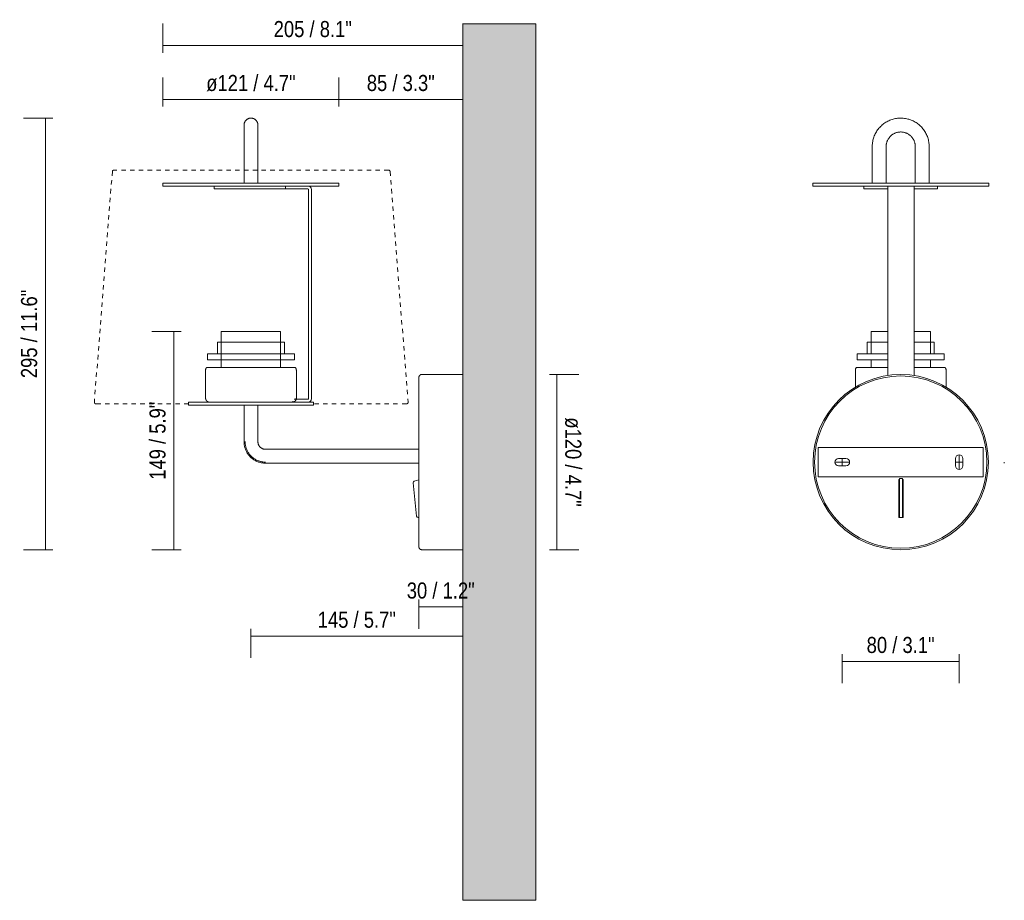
# Model space of a CAD drawing. Header units: millimetres. Extents: x -6679 to -4676, y 0 to 6729.
# Tile 3 of 4: x -5350 to -4676, y 0 to 603. Entities that reach past the tile are written whole.
import ezdxf

# ---------------------------------------------------------------- set-up
doc = ezdxf.new("R2010")
doc.units = ezdxf.units.MM
doc.linetypes.add('Dash', pattern=[6, 3, -3])
for name, color, linetype, lineweight in [('Cotas', 7, 'Continuous', 9), ('Cotas-5', 7, 'Continuous', 9), ('Lighthing Fixture Detail Wide Black', 7, 'Continuous', 20), ('Luminarias', 7, 'Continuous', 20), ('Muros', 7, 'Continuous', 9)]:
    doc.layers.add(name, color=color, linetype=linetype, lineweight=lineweight)
doc.layers.add('Lighthing Fixture Dim Grey Dash', color=7, linetype='Dash', lineweight=9, true_color=0xd2d2d2)
doc.styles.add('Arial Narrow', font='ARIALN.TTF', dxfattribs={"height": 11})
doc.dimstyles.new('FARO_-_2_2mm_Arial_Narrow_mm_Inch_Left', dxfattribs={"dimscale": 304.8, "dimtxt": 11.257741, "dimasz": 0, "dimexe": 0.049213, "dimexo": 0.0625, "dimgap": 0.008202, "dimtad": 1, "dimdec": 0, "dimzin": 0, "dimdsep": 46, "dimtxsty": 'Arial Narrow', "dimblk1": 'NONE', "dimblk2": 'NONE', "dimsah": 1, "dimcen": 0.09, "dimadec": 0, "dimazin": 0, "dimtfac": 1, "dimtdec": 4, "dimtix": 1, "dimtmove": 0, "dimatfit": 3, "dimfxl": 0.016404, "dimfxlon": 1, "dimtvp": 1, "dimtolj": 1, "dimtzin": 0, "dimarcsym": 2})
doc.dimstyles.new('FARO_-_2_2mm_Arial_Narrow_mm_Inch_Right', dxfattribs={"dimscale": 304.8, "dimtxt": 11.257741, "dimasz": 0, "dimexe": 0.049213, "dimexo": 0.0625, "dimgap": 0.008202, "dimtad": 1, "dimdec": 0, "dimzin": 0, "dimdsep": 46, "dimtxsty": 'Arial Narrow', "dimblk1": 'NONE', "dimblk2": 'NONE', "dimsah": 1, "dimcen": 0.09, "dimadec": 0, "dimazin": 0, "dimtfac": 1, "dimtdec": 4, "dimtix": 1, "dimtmove": 0, "dimatfit": 3, "dimfxl": 0.016404, "dimfxlon": 1, "dimtvp": 1, "dimtolj": 1, "dimtzin": 0, "dimarcsym": 2})

# ---------------------------------------------------------------- blocks, each defined once
blk = doc.blocks.new('24030 - 24030 MONTREAL White structure wall lamp-473107-Lateral_PDF')
at = {"layer": 'Luminarias'}
for p, q in [((-3418.71, 516), (-3418.71, 491)), ((-3409.21, 491), (-3409.21, 516)), ((-3474.24, 491), (-3474.24, 489)), ((-3413.96, 491), (-3474.24, 491)), ((-3474.24, 489), (-3413.96, 489)), ((-3439.14, 489), (-3439.14, 487)), ((-3439.14, 487), (-3413.96, 487)), ((-3353.69, 491), (-3413.96, 491)), ((-3413.96, 489), (-3353.69, 489)), ((-3413.96, 487), (-3390.35, 487)), ((-3390.35, 487), (-3390.35, 489)), ((-3375, 487), (-3390.35, 487)), ((-3374.46, 486.46), (-3374.46, 343.56)), ((-3372.46, 343.45), (-3372.46, 486.51)), ((-3353.69, 489), (-3353.69, 491)), ((-3434.28, 389.33), (-3434.28, 364.46)), ((-3434.28, 389.33), (-3413.96, 389.33)), ((-3413.96, 389.33), (-3393.65, 389.33)), ((-3393.65, 364.46), (-3393.65, 389.33)), ((-3436.93, 382.02), (-3436.93, 374.02)), ((-3436.93, 382.02), (-3413.96, 382.02)), ((-3413.96, 382.02), (-3390.99, 382.02)), ((-3390.99, 374.02), (-3390.99, 382.02)), ((-3443.74, 374.02), (-3443.74, 370.02)), ((-3443.74, 374.02), (-3413.96, 374.02)), ((-3413.96, 374.02), (-3384.19, 374.02)), ((-3384.19, 370.02), (-3384.19, 374.02)), ((-3444.24, 364.85), (-3413.96, 364.85)), ((-3443.74, 370.02), (-3413.96, 370.02)), ((-3413.96, 370.02), (-3384.19, 370.02)), ((-3413.96, 364.85), (-3383.69, 364.85)), ((-3445.04, 362.85), (-3445.04, 343.85)), ((-3382.89, 343.85), (-3382.89, 362.85)), ((-3268.96, 359.99), (-3296.98, 359.99)), ((-3456.74, 341), (-3456.74, 339)), ((-3456.74, 341), (-3413.96, 341)), ((-3413.96, 339), (-3456.74, 339)), ((-3418.71, 339), (-3418.71, 314)), ((-3413.96, 341), (-3371.19, 341)), ((-3371.19, 339), (-3413.96, 339)), ((-3409.21, 314), (-3409.21, 339)), ((-3385.35, 341.71), (-3385.35, 341)), ((-3375.03, 343), (-3384.37, 343)), ((-3371.19, 339), (-3371.19, 341)), ((-3409.05, 312.7), (-3409.05, 312.71)), ((-3298.96, 308.75), (-3403.96, 308.75)), ((-3403.96, 299.25), (-3298.96, 299.25)), ((-3302.94, 285.87), (-3300.55, 262.94)), ((-3298.96, 287.87), (-3302.2, 286.97)), ((-3299.54, 262.03), (-3298.96, 262.03)), ((-3296.98, 240.01), (-3268.96, 240.01))]:
    blk.add_line(p, q, dxfattribs=at)
at = {"layer": 'Luminarias', "flags": 128}
for points in [[(-3418.71, 530.73), (-3418.71, 530.92), (-3418.7, 531.11), (-3418.68, 531.3), (-3418.65, 531.49), (-3418.62, 531.68), (-3418.58, 531.86), (-3418.53, 532.05), (-3418.47, 532.23), (-3418.41, 532.41), (-3418.34, 532.58), (-3418.26, 532.76), (-3418.18, 532.93), (-3418.09, 533.09), (-3417.99, 533.26), (-3417.88, 533.42), (-3417.77, 533.57), (-3417.66, 533.72), (-3417.53, 533.87), (-3417.41, 534.01), (-3417.27, 534.14), (-3417.13, 534.27), (-3416.99, 534.4), (-3416.84, 534.51), (-3416.69, 534.63), (-3416.53, 534.73), (-3416.37, 534.83), (-3416.2, 534.92), (-3416.03, 535.01), (-3415.86, 535.09), (-3415.68, 535.16), (-3415.51, 535.23), (-3415.33, 535.28), (-3415.14, 535.34), (-3414.96, 535.38), (-3414.77, 535.42), (-3414.58, 535.44), (-3414.39, 535.46), (-3414.2, 535.48), (-3414.02, 535.48), (-3413.96, 535.48)], [(-3413.96, 535.48), (-3413.77, 535.48), (-3413.58, 535.47), (-3413.4, 535.45), (-3413.21, 535.42), (-3413.02, 535.39), (-3412.83, 535.35), (-3412.65, 535.3), (-3412.47, 535.24), (-3412.29, 535.18), (-3412.11, 535.11), (-3411.94, 535.03), (-3411.77, 534.95), (-3411.6, 534.86), (-3411.44, 534.76), (-3411.28, 534.65), (-3411.13, 534.54), (-3410.98, 534.43), (-3410.83, 534.31), (-3410.69, 534.18), (-3410.56, 534.04), (-3410.43, 533.9), (-3410.3, 533.76), (-3410.18, 533.61), (-3410.07, 533.46), (-3409.97, 533.3), (-3409.87, 533.14), (-3409.77, 532.97), (-3409.69, 532.8), (-3409.61, 532.63), (-3409.54, 532.46), (-3409.47, 532.28), (-3409.41, 532.1), (-3409.36, 531.91), (-3409.32, 531.73), (-3409.28, 531.54), (-3409.25, 531.35), (-3409.23, 531.17), (-3409.22, 530.98), (-3409.21, 530.79), (-3409.21, 530.73)], [(-3418.71, 516), (-3418.71, 516.59), (-3418.71, 517.18), (-3418.71, 517.76), (-3418.71, 518.35), (-3418.71, 518.93), (-3418.71, 519.5), (-3418.71, 520.07), (-3418.71, 520.63), (-3418.71, 521.19), (-3418.71, 521.74), (-3418.71, 522.28), (-3418.71, 522.8), (-3418.71, 523.32), (-3418.71, 523.83), (-3418.71, 524.32), (-3418.71, 524.8), (-3418.71, 525.26), (-3418.71, 525.72), (-3418.71, 526.15), (-3418.71, 526.57), (-3418.71, 526.97), (-3418.71, 527.36), (-3418.71, 527.72), (-3418.71, 528.07), (-3418.71, 528.4), (-3418.71, 528.71), (-3418.71, 529), (-3418.71, 529.26), (-3418.71, 529.51), (-3418.71, 529.73), (-3418.71, 529.94), (-3418.71, 530.12), (-3418.71, 530.27), (-3418.71, 530.41), (-3418.71, 530.52), (-3418.71, 530.61), (-3418.71, 530.67), (-3418.71, 530.72), (-3418.71, 530.73), (-3418.71, 530.73)], [(-3418.71, 530.73), (-3418.71, 530.72), (-3418.71, 530.69), (-3418.71, 530.63), (-3418.71, 530.55), (-3418.71, 530.44), (-3418.71, 530.31), (-3418.71, 530.16), (-3418.71, 529.99), (-3418.71, 529.79), (-3418.71, 529.57), (-3418.71, 529.33), (-3418.71, 529.07), (-3418.71, 528.79), (-3418.71, 528.48), (-3418.71, 528.16), (-3418.71, 527.82), (-3418.71, 527.46), (-3418.71, 527.08), (-3418.71, 526.68), (-3418.71, 526.27), (-3418.71, 525.83), (-3418.71, 525.39), (-3418.71, 524.93), (-3418.71, 524.45), (-3418.71, 523.96), (-3418.71, 523.46), (-3418.71, 522.94), (-3418.71, 522.42), (-3418.71, 521.88), (-3418.71, 521.34), (-3418.71, 520.79), (-3418.71, 520.22), (-3418.71, 519.66), (-3418.71, 519.08), (-3418.71, 518.5), (-3418.71, 517.92), (-3418.71, 517.34), (-3418.71, 516.75), (-3418.71, 516.16), (-3418.71, 516)], [(-3409.21, 516), (-3409.21, 516.59), (-3409.21, 517.18), (-3409.21, 517.76), (-3409.21, 518.35), (-3409.21, 518.93), (-3409.21, 519.5), (-3409.21, 520.07), (-3409.21, 520.63), (-3409.21, 521.19), (-3409.21, 521.74), (-3409.21, 522.28), (-3409.21, 522.8), (-3409.21, 523.32), (-3409.21, 523.83), (-3409.21, 524.32), (-3409.21, 524.8), (-3409.21, 525.26), (-3409.21, 525.72), (-3409.21, 526.15), (-3409.21, 526.57), (-3409.21, 526.97), (-3409.21, 527.36), (-3409.21, 527.72), (-3409.21, 528.07), (-3409.21, 528.4), (-3409.21, 528.71), (-3409.21, 529), (-3409.21, 529.26), (-3409.21, 529.51), (-3409.21, 529.73), (-3409.21, 529.94), (-3409.21, 530.12), (-3409.21, 530.27), (-3409.21, 530.41), (-3409.21, 530.52), (-3409.21, 530.61), (-3409.21, 530.67), (-3409.21, 530.72), (-3409.21, 530.73), (-3409.21, 530.73)], [(-3409.21, 530.73), (-3409.21, 530.72), (-3409.21, 530.69), (-3409.21, 530.63), (-3409.21, 530.55), (-3409.21, 530.44), (-3409.21, 530.31), (-3409.21, 530.16), (-3409.21, 529.99), (-3409.21, 529.79), (-3409.21, 529.57), (-3409.21, 529.33), (-3409.21, 529.07), (-3409.21, 528.79), (-3409.21, 528.48), (-3409.21, 528.16), (-3409.21, 527.82), (-3409.21, 527.46), (-3409.21, 527.08), (-3409.21, 526.68), (-3409.21, 526.27), (-3409.21, 525.83), (-3409.21, 525.39), (-3409.21, 524.93), (-3409.21, 524.45), (-3409.21, 523.96), (-3409.21, 523.46), (-3409.21, 522.94), (-3409.21, 522.42), (-3409.21, 521.88), (-3409.21, 521.34), (-3409.21, 520.79), (-3409.21, 520.22), (-3409.21, 519.66), (-3409.21, 519.08), (-3409.21, 518.5), (-3409.21, 517.92), (-3409.21, 517.34), (-3409.21, 516.75), (-3409.21, 516.16), (-3409.21, 516)], [(-3445.04, 362.85), (-3445.03, 362.97), (-3445.03, 363.08), (-3445.01, 363.2), (-3445, 363.31), (-3444.98, 363.43), (-3444.95, 363.54), (-3444.92, 363.65), (-3444.89, 363.76), (-3444.85, 363.87), (-3444.81, 363.98), (-3444.76, 364.09), (-3444.71, 364.19), (-3444.65, 364.29), (-3444.59, 364.39), (-3444.53, 364.49), (-3444.46, 364.58), (-3444.39, 364.67), (-3444.31, 364.76), (-3444.24, 364.85), (-3444.24, 364.85)], [(-3383.69, 364.85), (-3383.61, 364.76), (-3383.54, 364.68), (-3383.47, 364.58), (-3383.4, 364.49), (-3383.34, 364.39), (-3383.28, 364.29), (-3383.22, 364.19), (-3383.17, 364.09), (-3383.12, 363.98), (-3383.08, 363.87), (-3383.04, 363.76), (-3383.01, 363.65), (-3382.98, 363.54), (-3382.95, 363.43), (-3382.93, 363.31), (-3382.91, 363.2), (-3382.9, 363.08), (-3382.89, 362.97), (-3382.89, 362.85), (-3382.89, 362.85)], [(-3298.96, 358.01), (-3298.96, 358.09), (-3298.95, 358.17), (-3298.95, 358.25), (-3298.93, 358.33), (-3298.92, 358.41), (-3298.9, 358.48), (-3298.88, 358.56), (-3298.86, 358.64), (-3298.83, 358.71), (-3298.8, 358.78), (-3298.77, 358.86), (-3298.74, 358.93), (-3298.7, 359), (-3298.66, 359.06), (-3298.61, 359.13), (-3298.57, 359.19), (-3298.52, 359.26), (-3298.47, 359.32), (-3298.42, 359.37), (-3298.36, 359.43), (-3298.3, 359.49), (-3298.24, 359.54), (-3298.18, 359.59), (-3298.12, 359.63), (-3298.05, 359.68), (-3297.98, 359.72), (-3297.92, 359.76), (-3297.85, 359.79), (-3297.77, 359.83), (-3297.7, 359.86), (-3297.63, 359.88), (-3297.55, 359.91), (-3297.47, 359.93), (-3297.4, 359.95), (-3297.32, 359.96), (-3297.24, 359.97), (-3297.16, 359.98), (-3297.08, 359.99), (-3297.01, 359.99), (-3296.98, 359.99)], [(-3298.96, 356.18), (-3298.96, 356.6), (-3298.96, 357.06), (-3298.96, 357.43), (-3298.96, 357.71), (-3298.96, 357.9), (-3298.96, 358), (-3298.96, 358.01)], [(-3298.96, 358.01), (-3298.96, 357.97), (-3298.96, 357.83), (-3298.96, 357.6), (-3298.96, 357.27), (-3298.96, 356.86), (-3298.96, 356.35), (-3298.96, 355.75), (-3298.96, 355.07), (-3298.96, 354.3), (-3298.96, 353.43), (-3298.96, 352.49), (-3298.96, 351.46), (-3298.96, 350.35), (-3298.96, 349.15), (-3298.96, 347.88), (-3298.96, 346.53), (-3298.96, 345.11), (-3298.96, 343.62), (-3298.96, 342.05), (-3298.96, 340.42), (-3298.96, 338.72), (-3298.96, 336.96), (-3298.96, 335.15), (-3298.96, 333.27), (-3298.96, 331.35), (-3298.96, 329.37), (-3298.96, 327.34), (-3298.96, 325.28), (-3298.96, 323.17), (-3298.96, 321.02), (-3298.96, 318.84), (-3298.96, 316.63), (-3298.96, 314.4), (-3298.96, 312.14), (-3298.96, 309.86), (-3298.96, 307.57), (-3298.96, 305.26), (-3298.96, 302.95), (-3298.96, 300.63), (-3298.96, 298.31), (-3298.96, 295.99), (-3298.96, 293.68), (-3298.96, 291.38), (-3298.96, 289.09), (-3298.96, 286.82), (-3298.96, 284.57), (-3298.96, 282.35), (-3298.96, 280.15), (-3298.96, 277.99), (-3298.96, 275.86), (-3298.96, 273.77), (-3298.96, 271.72), (-3298.96, 269.72), (-3298.96, 267.76), (-3298.96, 265.86), (-3298.96, 264.01), (-3298.96, 262.22), (-3298.96, 260.49), (-3298.96, 258.82), (-3298.96, 257.22), (-3298.96, 255.69), (-3298.96, 254.23), (-3298.96, 252.84), (-3298.96, 251.52), (-3298.96, 250.29), (-3298.96, 249.13), (-3298.96, 248.06), (-3298.96, 247.07), (-3298.96, 246.16), (-3298.96, 245.34), (-3298.96, 244.6), (-3298.96, 243.96), (-3298.96, 243.4), (-3298.96, 242.94), (-3298.96, 242.57), (-3298.96, 242.29), (-3298.96, 242.1), (-3298.96, 242), (-3298.96, 241.99)], [(-3442.57, 341), (-3442.69, 341.02), (-3442.8, 341.04), (-3442.91, 341.07), (-3443.02, 341.1), (-3443.13, 341.14), (-3443.24, 341.18), (-3443.34, 341.23), (-3443.45, 341.28), (-3443.55, 341.33), (-3443.65, 341.39), (-3443.75, 341.45), (-3443.84, 341.52), (-3443.93, 341.58), (-3444.02, 341.66), (-3444.11, 341.73), (-3444.19, 341.81), (-3444.27, 341.9), (-3444.35, 341.98), (-3444.42, 342.07), (-3444.49, 342.16), (-3444.56, 342.26), (-3444.62, 342.36), (-3444.68, 342.46), (-3444.73, 342.56), (-3444.78, 342.66), (-3444.82, 342.77), (-3444.87, 342.88), (-3444.9, 342.99), (-3444.93, 343.1), (-3444.96, 343.21), (-3444.99, 343.32), (-3445.01, 343.43), (-3445.02, 343.55), (-3445.03, 343.66), (-3445.03, 343.78), (-3445.04, 343.85)], [(-3382.89, 343.85), (-3382.89, 343.74), (-3382.9, 343.62), (-3382.91, 343.51), (-3382.93, 343.39), (-3382.95, 343.28), (-3382.97, 343.17), (-3383, 343.05), (-3383.04, 342.94), (-3383.08, 342.84), (-3383.12, 342.73), (-3383.17, 342.62), (-3383.22, 342.52), (-3383.27, 342.42), (-3383.33, 342.32), (-3383.4, 342.22), (-3383.46, 342.13), (-3383.53, 342.04), (-3383.61, 341.95), (-3383.69, 341.87), (-3383.77, 341.78), (-3383.85, 341.71), (-3383.94, 341.63), (-3384.03, 341.56), (-3384.12, 341.49), (-3384.22, 341.43), (-3384.32, 341.37), (-3384.42, 341.31), (-3384.52, 341.26), (-3384.62, 341.21), (-3384.73, 341.17), (-3384.84, 341.13), (-3384.95, 341.09), (-3385.06, 341.06), (-3385.17, 341.03), (-3385.28, 341.01), (-3385.36, 341)], [(-3418.71, 314), (-3418.7, 313.41), (-3418.67, 312.82), (-3418.61, 312.23), (-3418.53, 311.65), (-3418.42, 311.07), (-3418.29, 310.49), (-3418.14, 309.92), (-3417.97, 309.36), (-3417.77, 308.8), (-3417.55, 308.26), (-3417.31, 307.72), (-3417.05, 307.19), (-3416.76, 306.67), (-3416.46, 306.17), (-3416.14, 305.67), (-3415.79, 305.19), (-3415.43, 304.73), (-3415.05, 304.27), (-3414.66, 303.84), (-3414.24, 303.42), (-3413.81, 303.02), (-3413.36, 302.63), (-3412.9, 302.26), (-3412.42, 301.92), (-3411.93, 301.59), (-3411.43, 301.28), (-3410.92, 300.99), (-3410.39, 300.72), (-3409.85, 300.48), (-3409.31, 300.25), (-3408.75, 300.05), (-3408.19, 299.87), (-3407.62, 299.71), (-3407.05, 299.58), (-3406.47, 299.46), (-3405.89, 299.38), (-3405.3, 299.31), (-3404.71, 299.27), (-3404.12, 299.25), (-3403.96, 299.25)], [(-3418.71, 314), (-3418.7, 313.41), (-3418.67, 312.82), (-3418.61, 312.23), (-3418.53, 311.65), (-3418.42, 311.07), (-3418.29, 310.49), (-3418.14, 309.92), (-3417.97, 309.36), (-3417.77, 308.8), (-3417.55, 308.26), (-3417.31, 307.72), (-3417.05, 307.19), (-3416.76, 306.67), (-3416.46, 306.17), (-3416.14, 305.67), (-3415.79, 305.19), (-3415.43, 304.73), (-3415.05, 304.27), (-3414.66, 303.84), (-3414.24, 303.42), (-3413.81, 303.02), (-3413.36, 302.63), (-3412.9, 302.26), (-3412.42, 301.92), (-3411.93, 301.59), (-3411.43, 301.28), (-3410.92, 300.99), (-3410.39, 300.72), (-3409.85, 300.48), (-3409.31, 300.25), (-3408.75, 300.05), (-3408.19, 299.87), (-3407.62, 299.71), (-3407.05, 299.58), (-3406.47, 299.46), (-3405.89, 299.38), (-3405.3, 299.31), (-3404.71, 299.27), (-3404.12, 299.25), (-3403.96, 299.25)], [(-3417.96, 314), (-3417.95, 313.44), (-3417.92, 312.88), (-3417.86, 312.32), (-3417.78, 311.77), (-3417.68, 311.22), (-3417.56, 310.67), (-3417.42, 310.13), (-3417.25, 309.6), (-3417.07, 309.07), (-3416.86, 308.55), (-3416.63, 308.04), (-3416.38, 307.54), (-3416.11, 307.04), (-3415.83, 306.56), (-3415.52, 306.1), (-3415.19, 305.64), (-3414.85, 305.2), (-3414.49, 304.77), (-3414.11, 304.36), (-3413.72, 303.96), (-3413.31, 303.57), (-3412.88, 303.21), (-3412.45, 302.86), (-3411.99, 302.53), (-3411.53, 302.22), (-3411.05, 301.93), (-3410.56, 301.65), (-3410.06, 301.4), (-3409.55, 301.16), (-3409.04, 300.95), (-3408.51, 300.76), (-3407.98, 300.59), (-3407.44, 300.44), (-3406.89, 300.31), (-3406.34, 300.2), (-3405.79, 300.12), (-3405.23, 300.06), (-3404.67, 300.02), (-3404.11, 300), (-3403.96, 300)], [(-3403.96, 308.75), (-3404.17, 308.75), (-3404.38, 308.77), (-3404.59, 308.79), (-3404.8, 308.82), (-3405.01, 308.85), (-3405.21, 308.9), (-3405.41, 308.95), (-3405.62, 309.02), (-3405.81, 309.09), (-3406.01, 309.16), (-3406.2, 309.25), (-3406.39, 309.34), (-3406.57, 309.44), (-3406.75, 309.55), (-3406.93, 309.67), (-3407.1, 309.79), (-3407.26, 309.92), (-3407.43, 310.05), (-3407.58, 310.19), (-3407.73, 310.34), (-3407.87, 310.5), (-3408.01, 310.65), (-3408.14, 310.82), (-3408.26, 310.99), (-3408.38, 311.16), (-3408.49, 311.34), (-3408.59, 311.53), (-3408.69, 311.71), (-3408.78, 311.9), (-3408.86, 312.1), (-3408.93, 312.29), (-3408.99, 312.49), (-3409.05, 312.7), (-3409.1, 312.9), (-3409.14, 313.11), (-3409.17, 313.32), (-3409.19, 313.52), (-3409.21, 313.73), (-3409.21, 313.94), (-3409.21, 314)], [(-3298.96, 241.99), (-3298.96, 242.03), (-3298.96, 242.17), (-3298.96, 242.4), (-3298.96, 242.73), (-3298.96, 243.14), (-3298.96, 243.65), (-3298.96, 243.79)], [(-3296.98, 240.01), (-3297.06, 240.01), (-3297.14, 240.02), (-3297.22, 240.02), (-3297.3, 240.04), (-3297.38, 240.05), (-3297.45, 240.07), (-3297.53, 240.09), (-3297.61, 240.11), (-3297.68, 240.14), (-3297.75, 240.17), (-3297.83, 240.2), (-3297.9, 240.23), (-3297.97, 240.27), (-3298.03, 240.31), (-3298.1, 240.36), (-3298.16, 240.4), (-3298.23, 240.45), (-3298.29, 240.5), (-3298.35, 240.55), (-3298.4, 240.61), (-3298.46, 240.67), (-3298.51, 240.73), (-3298.56, 240.79), (-3298.6, 240.85), (-3298.65, 240.92), (-3298.69, 240.99), (-3298.73, 241.05), (-3298.76, 241.13), (-3298.8, 241.2), (-3298.83, 241.27), (-3298.85, 241.34), (-3298.88, 241.42), (-3298.9, 241.5), (-3298.92, 241.57), (-3298.93, 241.65), (-3298.94, 241.73), (-3298.95, 241.81), (-3298.96, 241.89), (-3298.96, 241.96), (-3298.96, 241.99)]]:
    blk.add_lwpolyline(points, dxfattribs=at)
at = {"layer": 'Luminarias'}
for centre, radius, start, end in [((-3375, 486.46), 0.538, 0, 90), ((-3374.95, 486.51), 2.49, 0, 90), ((-3375.03, 343.56), 0.564, 270, 0), ((-3374.91, 343.45), 2.45, 270, 0), ((-3301.92, 285.97), 1.03, 105.63972, 185.95594), ((-3299.54, 263.05), 1.02, 185.95594, 270)]:
    blk.add_arc(centre, radius, start, end, dxfattribs=at)
blk = doc.blocks.new('24030 - 24030 MONTREAL White structure wall lamp-473107-Alzado_PDF Fixing')
at = {"layer": 'Luminarias', "color": 253, "lineweight": 9, "true_color": 0xaaaaaa}
for p, q in [((6560.01, 516), (6560.01, 491)), ((6569.51, 491), (6569.51, 516)), ((6589.48, 516), (6589.48, 491)), ((6598.98, 491), (6598.98, 516)), ((6519.22, 491), (6519.22, 489)), ((6639.77, 491), (6519.22, 491)), ((6519.22, 489), (6639.77, 489)), ((6554.32, 489), (6554.32, 487)), ((6554.32, 487), (6570.77, 487)), ((6570.77, 486.51), (6570.77, 489)), ((6570.77, 359.27), (6570.77, 486.51)), ((6588.77, 489), (6588.77, 486.51)), ((6588.77, 487), (6604.67, 487)), ((6588.77, 486.51), (6588.77, 359.18)), ((6604.67, 487), (6604.67, 489)), ((6639.77, 489), (6639.77, 491)), ((6559.18, 389.33), (6559.18, 374.02)), ((6559.18, 389.33), (6570.73, 389.33)), ((6588.81, 389.33), (6599.81, 389.33)), ((6599.81, 374.02), (6599.81, 389.33)), ((6556.53, 382.02), (6556.53, 374.02)), ((6556.53, 382.02), (6570.74, 382.02)), ((6588.79, 382.02), (6602.47, 382.02)), ((6602.47, 374.02), (6602.47, 382.02)), ((6549.72, 374.02), (6549.72, 370.02)), ((6549.72, 374.02), (6570.76, 374.02)), ((6588.77, 374.02), (6609.27, 374.02)), ((6609.27, 370.02), (6609.27, 374.02)), ((6549.22, 364.85), (6570.76, 364.85)), ((6549.72, 370.02), (6570.76, 370.02)), ((6559.18, 370.02), (6559.18, 364.85)), ((6588.77, 370.02), (6609.27, 370.02)), ((6588.77, 364.85), (6609.77, 364.85)), ((6599.81, 364.85), (6599.81, 370.02)), ((6548.42, 362.85), (6548.42, 351.26)), ((6610.57, 351.26), (6610.57, 362.85)), ((6578.27, 261.99), (6578.27, 287.99)), ((6578.27, 287.99), (6578.72, 287.99)), ((6578.72, 262.03), (6578.72, 288.81)), ((6580.72, 288.81), (6578.72, 288.81)), ((6580.72, 288.81), (6580.72, 262.03)), ((6580.72, 287.99), (6581.27, 287.99)), ((6581.27, 287.99), (6581.27, 261.99)), ((6578.72, 261.99), (6578.27, 261.99)), ((6580.72, 262.03), (6578.72, 262.03)), ((6581.27, 261.99), (6580.72, 261.99))]:
    blk.add_line(p, q, dxfattribs=at)
at = {"layer": 'Luminarias', "color": 253, "lineweight": 9, "true_color": 0xaaaaaa, "flags": 128}
for points in [[(6598.98, 516), (6598.96, 516.78), (6598.92, 517.56), (6598.84, 518.33), (6598.73, 519.1), (6598.59, 519.87), (6598.42, 520.63), (6598.22, 521.38), (6597.99, 522.13), (6597.73, 522.86), (6597.44, 523.59), (6597.12, 524.3), (6596.78, 525), (6596.4, 525.68), (6596, 526.35), (6595.58, 527), (6595.12, 527.64), (6594.65, 528.25), (6594.14, 528.85), (6593.62, 529.42), (6593.07, 529.98), (6592.5, 530.51), (6591.91, 531.02), (6591.3, 531.5), (6590.67, 531.96), (6590.02, 532.4), (6589.36, 532.8), (6588.68, 533.18), (6587.98, 533.54), (6587.28, 533.86), (6586.56, 534.16), (6585.82, 534.43), (6585.08, 534.67), (6584.33, 534.87), (6583.57, 535.05), (6582.81, 535.2), (6582.04, 535.32), (6581.26, 535.4), (6580.49, 535.46), (6579.71, 535.48), (6578.93, 535.48), (6578.15, 535.44), (6577.37, 535.37), (6576.6, 535.27), (6575.83, 535.14), (6575.07, 534.97), (6574.31, 534.78), (6573.57, 534.56), (6572.83, 534.31), (6572.1, 534.03), (6571.39, 533.72), (6570.69, 533.38), (6570, 533.01), (6569.32, 532.62), (6568.67, 532.2), (6568.03, 531.75), (6567.41, 531.28), (6566.81, 530.79), (6566.23, 530.27), (6565.67, 529.73), (6565.13, 529.16), (6564.61, 528.58), (6564.12, 527.97), (6563.66, 527.35), (6563.21, 526.7), (6562.8, 526.04), (6562.41, 525.37), (6562.05, 524.68), (6561.72, 523.97), (6561.41, 523.26), (6561.14, 522.53), (6560.89, 521.79), (6560.67, 521.04), (6560.49, 520.28), (6560.33, 519.52), (6560.21, 518.75), (6560.11, 517.98), (6560.05, 517.2), (6560.02, 516.42), (6560.01, 516)], [(6569.51, 516), (6569.52, 516.4), (6569.54, 516.8), (6569.58, 517.2), (6569.64, 517.59), (6569.71, 517.98), (6569.8, 518.37), (6569.9, 518.76), (6570.02, 519.14), (6570.15, 519.52), (6570.3, 519.89), (6570.46, 520.25), (6570.64, 520.61), (6570.83, 520.96), (6571.04, 521.3), (6571.26, 521.64), (6571.49, 521.96), (6571.73, 522.28), (6571.99, 522.58), (6572.26, 522.88), (6572.54, 523.16), (6572.83, 523.43), (6573.13, 523.7), (6573.45, 523.94), (6573.77, 524.18), (6574.1, 524.4), (6574.44, 524.61), (6574.79, 524.81), (6575.15, 524.99), (6575.51, 525.15), (6575.88, 525.31), (6576.25, 525.44), (6576.63, 525.57), (6577.02, 525.67), (6577.41, 525.76), (6577.8, 525.84), (6578.19, 525.9), (6578.59, 525.94), (6578.99, 525.97), (6579.39, 525.98), (6579.79, 525.98), (6580.19, 525.96), (6580.58, 525.92), (6580.98, 525.87), (6581.37, 525.81), (6581.76, 525.72), (6582.15, 525.62), (6582.53, 525.51), (6582.91, 525.38), (6583.28, 525.24), (6583.65, 525.08), (6584.01, 524.91), (6584.36, 524.72), (6584.71, 524.52), (6585.04, 524.3), (6585.37, 524.07), (6585.69, 523.83), (6586, 523.58), (6586.3, 523.31), (6586.58, 523.03), (6586.86, 522.74), (6587.12, 522.44), (6587.37, 522.13), (6587.61, 521.81), (6587.84, 521.48), (6588.05, 521.15), (6588.25, 520.8), (6588.44, 520.45), (6588.61, 520.09), (6588.76, 519.72), (6588.9, 519.34), (6589.03, 518.97), (6589.14, 518.58), (6589.24, 518.19), (6589.32, 517.8), (6589.38, 517.41), (6589.43, 517.01), (6589.46, 516.61), (6589.48, 516.22), (6589.48, 516)], [(6548.42, 362.85), (6548.43, 362.97), (6548.43, 363.08), (6548.45, 363.2), (6548.46, 363.31), (6548.48, 363.43), (6548.51, 363.54), (6548.54, 363.65), (6548.57, 363.76), (6548.61, 363.87), (6548.65, 363.98), (6548.7, 364.09), (6548.75, 364.19), (6548.81, 364.29), (6548.87, 364.39), (6548.93, 364.49), (6549, 364.58), (6549.07, 364.67), (6549.14, 364.76), (6549.22, 364.85), (6549.22, 364.85)], [(6609.77, 364.85), (6609.85, 364.76), (6609.92, 364.68), (6609.99, 364.58), (6610.06, 364.49), (6610.12, 364.39), (6610.18, 364.29), (6610.24, 364.19), (6610.29, 364.09), (6610.34, 363.98), (6610.38, 363.87), (6610.42, 363.76), (6610.45, 363.65), (6610.48, 363.54), (6610.51, 363.43), (6610.53, 363.31), (6610.55, 363.2), (6610.56, 363.08), (6610.56, 362.97), (6610.57, 362.85), (6610.57, 362.85)]]:
    blk.add_lwpolyline(points, dxfattribs=at)
at = {"layer": 'Luminarias', "color": 253, "lineweight": 9, "true_color": 0xaaaaaa}
for radius, start, end in [(59.99, 90, 270), (58.99, 90, 270), (59.99, 270, 90), (58.99, 270, 90)]:
    blk.add_arc((6579.5, 300), radius, start, end, dxfattribs=at)
blk = doc.blocks.new('DIMBLOCK4-Lateral_PDF')
at = {"layer": 'Cotas-5', "color": 251, "true_color": 0x5b5b5b, "transparency": 16777216}
for p, q in [((-5327.09, 535.48), (-5347.09, 535.48)), ((-5332.09, 535.48), (-5332.09, 240)), ((-5332.09, 535.48), (-5327.09, 535.48)), ((-5327.09, 240), (-5347.09, 240)), ((-5332.09, 240), (-5327.09, 240))]:
    blk.add_line(p, q, dxfattribs=at)
at = {"layer": 'Cotas-5', "color": 0, "transparency": 16777216, "insert": (-5348.81, 357.45), "char_height": 11, "width": 72.6928, "attachment_point": 1, "rotation": 90, "line_spacing_factor": 0.974696, "style": 'Arial Narrow'}
blk.add_mtext('295 / 11.6"', dxfattribs=at)
blk = doc.blocks.new('_None')
blk = doc.blocks.new('DIMBLOCK5-Lateral_PDF')
at = {"layer": 'Cotas-5', "color": 251, "true_color": 0x5b5b5b, "transparency": 16777216}
for p, q in [((-5239.14, 389.33), (-5259.14, 389.33)), ((-5244.14, 389.33), (-5244.14, 240)), ((-5244.14, 389.33), (-5239.14, 389.33)), ((-5239.14, 240), (-5259.14, 240)), ((-5244.14, 240), (-5239.14, 240))]:
    blk.add_line(p, q, dxfattribs=at)
at = {"layer": 'Cotas-5', "color": 0, "transparency": 16777216, "insert": (-5260.85, 287.86), "char_height": 11, "width": 64.3299, "attachment_point": 1, "rotation": 90, "line_spacing_factor": 0.974696, "style": 'Arial Narrow'}
blk.add_mtext('149 / 5.9"', dxfattribs=at)
blk = doc.blocks.new('DIMBLOCK6-Lateral_PDF')
at = {"layer": 'Cotas-5', "color": 251, "true_color": 0x5b5b5b, "transparency": 16777216}
for p, q in [((-4986.86, 360), (-4966.86, 360)), ((-4981.86, 360), (-4986.86, 360)), ((-4981.86, 360), (-4981.86, 240)), ((-4986.86, 240), (-4966.86, 240)), ((-4981.86, 240), (-4986.86, 240))]:
    blk.add_line(p, q, dxfattribs=at)
at = {"layer": 'Cotas-5', "color": 0, "transparency": 16777216, "insert": (-4965.14, 330.65), "char_height": 11, "width": 73.5506, "attachment_point": 1, "rotation": 270, "line_spacing_factor": 0.974696, "style": 'Arial Narrow'}
blk.add_mtext('ø120 / 4.7"', dxfattribs=at)
blk = doc.blocks.new('DIMBLOCK7-Lateral_PDF')
at = {"layer": 'Cotas-5', "color": 251, "true_color": 0x5b5b5b, "transparency": 16777216}
for p, q in [((-5251.64, 543.32), (-5251.64, 563.32)), ((-5131.1, 543.32), (-5131.1, 563.32)), ((-5251.64, 548.32), (-5131.1, 548.32)), ((-5251.64, 548.32), (-5251.64, 543.32)), ((-5131.1, 548.32), (-5131.1, 543.32))]:
    blk.add_line(p, q, dxfattribs=at)
at = {"layer": 'Cotas-5', "color": 0, "transparency": 16777216, "insert": (-5222.02, 565.04), "char_height": 11, "width": 73.5506, "attachment_point": 1, "line_spacing_factor": 0.974696, "style": 'Arial Narrow'}
blk.add_mtext('ø121 / 4.7"', dxfattribs=at)
blk = doc.blocks.new('DIMBLOCK8-Lateral_PDF')
at = {"layer": 'Cotas-5', "color": 251, "true_color": 0x5b5b5b, "transparency": 16777216}
for p, q in [((-5251.64, 580.23), (-5251.64, 600.23)), ((-5046.37, 585.03), (-5046.37, 600.23)), ((-5251.64, 585.23), (-5046.37, 585.23)), ((-5251.64, 585.23), (-5251.64, 580.23)), ((-5046.37, 585.23), (-5046.37, 580.23))]:
    blk.add_line(p, q, dxfattribs=at)
at = {"layer": 'Cotas-5', "color": 0, "transparency": 16777216, "insert": (-5175.81, 601.94), "char_height": 11, "width": 64.3299, "attachment_point": 1, "line_spacing_factor": 0.974696, "style": 'Arial Narrow'}
blk.add_mtext('205 / 8.1"', dxfattribs=at)
blk = doc.blocks.new('DIMBLOCK9-Lateral_PDF')
at = {"layer": 'Cotas-5', "color": 251, "true_color": 0x5b5b5b, "transparency": 16777216}
for p, q in [((-5046.37, 180.68), (-5046.37, 195.88)), ((-5191.37, 185.88), (-5191.37, 165.88)), ((-5191.37, 180.88), (-5191.37, 185.88)), ((-5191.37, 180.88), (-5046.37, 180.88)), ((-5046.37, 180.88), (-5046.37, 175.88))]:
    blk.add_line(p, q, dxfattribs=at)
at = {"layer": 'Cotas-5', "color": 0, "transparency": 16777216, "insert": (-5145.67, 197.6), "char_height": 11, "width": 64.3299, "attachment_point": 1, "line_spacing_factor": 0.974696, "style": 'Arial Narrow'}
blk.add_mtext('145 / 5.7"', dxfattribs=at)
blk = doc.blocks.new('DIMBLOCK10-Lateral_PDF')
at = {"layer": 'Cotas-5', "color": 251, "true_color": 0x5b5b5b, "transparency": 16777216}
for p, q in [((-5046.37, 200.66), (-5046.37, 215.86)), ((-5076.37, 205.86), (-5076.37, 185.86)), ((-5076.37, 200.86), (-5076.37, 205.86)), ((-5076.37, 200.86), (-5046.37, 200.86)), ((-5046.37, 200.86), (-5046.37, 195.86))]:
    blk.add_line(p, q, dxfattribs=at)
at = {"layer": 'Cotas-5', "color": 0, "transparency": 16777216, "insert": (-5084.69, 217.58), "char_height": 11, "width": 55.9671, "attachment_point": 1, "line_spacing_factor": 0.974696, "style": 'Arial Narrow'}
blk.add_mtext('30 / 1.2"', dxfattribs=at)
blk = doc.blocks.new('DIMBLOCK11-Lateral_PDF')
at = {"layer": 'Cotas-5', "color": 251, "true_color": 0x5b5b5b, "transparency": 16777216}
for p, q in [((-5131.1, 543.32), (-5131.1, 563.32)), ((-5046.37, 548.12), (-5046.37, 563.32)), ((-5131.1, 548.32), (-5046.37, 548.32)), ((-5131.1, 548.32), (-5131.1, 543.32)), ((-5046.37, 548.32), (-5046.37, 543.32))]:
    blk.add_line(p, q, dxfattribs=at)
at = {"layer": 'Cotas-5', "color": 0, "transparency": 16777216, "insert": (-5112.05, 565.04), "char_height": 11, "width": 55.9671, "attachment_point": 1, "line_spacing_factor": 0.974696, "style": 'Arial Narrow'}
blk.add_mtext('85 / 3.3"', dxfattribs=at)
blk = doc.blocks.new('DIMBLOCK12-Alzado_PDF Fixing')
at = {"layer": 'Cotas-5', "color": 251, "true_color": 0x5b5b5b, "transparency": 16777216}
for p, q in [((-4786.48, 168.59), (-4786.48, 148.59)), ((-4786.48, 163.59), (-4786.48, 168.59)), ((-4706.48, 168.59), (-4706.48, 148.59)), ((-4706.48, 163.59), (-4706.48, 168.59)), ((-4786.48, 163.59), (-4706.48, 163.59))]:
    blk.add_line(p, q, dxfattribs=at)
at = {"layer": 'Cotas-5', "color": 0, "transparency": 16777216, "insert": (-4769.8, 180.31), "char_height": 11, "width": 55.9671, "attachment_point": 1, "line_spacing_factor": 0.974696, "style": 'Arial Narrow'}
blk.add_mtext('80 / 3.1"', dxfattribs=at)

msp = doc.modelspace()

# ---------------------------------------------------------------- hatches: boundary and pattern name
at = {"layer": 'Muros', "true_color": 0xf7f7f7}
msp.add_hatch(color=7, dxfattribs=at).paths.add_polyline_path([(-5046.37, 0), (-4996.37, 0), (-4996.37, 600), (-5046.37, 600), (-5046.37, 142.05)], flags=0)

# ---------------------------------------------------------------- linework, layer by layer
at = {"layer": 'Lighthing Fixture Detail Wide Black'}
for p, q in [((-5191.38, 535.48), (-5190.59, 535.48)), ((-5251.64, 491), (-5251.64, 489)), ((-5131.1, 491), (-5131.1, 489)), ((-5046.37, 360), (-5068.89, 360)), ((-5234.14, 339.83), (-5234.14, 339)), ((-5148.6, 339.83), (-5148.6, 339)), ((-5076.37, 342.26), (-5076.37, 252.55)), ((-4689.98, 310.01), (-4802.98, 310.01)), ((-4802.98, 310.01), (-4802.98, 290.01)), ((-4706.48, 305.01), (-4706.48, 294.98)), ((-4689.98, 290.01), (-4689.98, 310.01)), ((-4781.46, 299.99), (-4791.49, 299.99)), ((-4788.99, 302.49), (-4783.96, 302.49)), ((-4783.96, 297.49), (-4788.99, 297.49)), ((-4786.48, 302.49), (-4786.48, 297.49)), ((-4708.98, 297.48), (-4708.98, 302.51)), ((-4708.98, 299.99), (-4703.98, 299.99)), ((-4703.98, 302.51), (-4703.98, 297.48)), ((-4675.55, 300.03), (-4675.55, 299.24)), ((-4802.98, 290.01), (-4689.98, 290.01)), ((-5046.37, 240), (-5068.89, 240))]:
    msp.add_line(p, q, dxfattribs=at)
for centre, start, end in [((-4706.48, 302.51), 0, 180), ((-4788.99, 299.99), 90, 270), ((-4783.96, 299.99), 270, 90), ((-4706.48, 297.48), 180, 0)]:
    msp.add_arc(centre, 2.5, start, end, dxfattribs=at)
at = {"layer": 'Lighthing Fixture Dim Grey Dash'}
for p, q in [((-5286.28, 498.94), (-5298.61, 341.06)), ((-5097.13, 499.87), (-5285.28, 499.87)), ((-5096.13, 498.94), (-5083.8, 341.06)), ((-5234.14, 339.83), (-5297.47, 339.83)), ((-5084.94, 339.83), (-5148.6, 339.83))]:
    msp.add_line(p, q, dxfattribs=at)
for centre, radius, start, end in [((-5285.28, 498.86), 1.01, 90, 175.53608), ((-5097.13, 498.86), 1.01, 4.46392, 90), ((-5297.47, 340.97), 1.14, 175.53608, 270), ((-5084.94, 340.97), 1.14, 270, 4.46392)]:
    msp.add_arc(centre, radius, start, end, dxfattribs=at)
at = {"layer": 'Muros', "color": 253, "true_color": 0xaaaaaa}
for p, q in [((-5046.37, 0), (-5046.37, 600)), ((-5046.37, 600), (-4996.37, 600)), ((-4996.37, 600), (-4996.37, 0)), ((-4996.37, 0), (-5046.37, 0))]:
    msp.add_line(p, q, dxfattribs=at)

# ---------------------------------------------------------------- block references
at = {"layer": 'Luminarias'}
msp.add_blockref('24030 - 24030 MONTREAL White structure wall lamp-473107-Lateral_PDF', (-1777.41, 0), dxfattribs=at)
at = {"layer": 'Luminarias', "color": 253, "lineweight": 9, "true_color": 0xaaaaaa}
msp.add_blockref('24030 - 24030 MONTREAL White structure wall lamp-473107-Alzado_PDF Fixing', (-11325.97, 0), dxfattribs=at)

# ---------------------------------------------------------------- dimensions: what is measured, and where the dimension line sits
at = {"layer": 'Cotas', "color": 251, "true_color": 0x5b5b5b}
for base, p1, p2, override, picture, middle in [((-5046.37, 585.23), (-5251.64, 580.23), (-5046.37, 580.23), {"dimpost": '<>', "dimfxl": 205.275736}, 'DIMBLOCK8-Lateral_PDF', (-5149, 594.85)), ((-5046.37, 548.32), (-5131.1, 543.32), (-5046.37, 543.32), {"dimpost": '<>', "dimfxl": 84.732203}, 'DIMBLOCK11-Lateral_PDF', (-5088.73, 557.94)), ((-5046.37, 200.86), (-5076.37, 205.86), (-5046.37, 195.86), {"dimpost": '<>', "dimfxl": 31.622698}, 'DIMBLOCK10-Lateral_PDF', (-5061.37, 210.48)), ((-5046.37, 180.88), (-5191.37, 185.88), (-5046.37, 175.88), {"dimpost": '<>', "dimfxl": 145.348379}, 'DIMBLOCK9-Lateral_PDF', (-5118.87, 190.5)), ((-4706.48, 163.59), (-4786.48, 168.59), (-4706.48, 168.59), {"dimpost": '<>', "dimfxl": 80}, 'DIMBLOCK12-Alzado_PDF Fixing', (-4746.48, 173.21))]:
    dim = msp.add_linear_dim(base=base, p1=p1, p2=p2, dimstyle='FARO_-_2_2mm_Arial_Narrow_mm_Inch_Left', override=override, dxfattribs=at)
    dim.commit()
    dim.dimension.update_dxf_attribs({"geometry": picture, "text_midpoint": middle})
dim = msp.add_linear_dim(base=(-5131.1, 548.32), p1=(-5251.64, 543.32), p2=(-5131.1, 543.32), text='ø<>', dimstyle='FARO_-_2_2mm_Arial_Narrow_mm_Inch_Left', override={"dimpost": '<>', "dimfxl": 120.543534}, dxfattribs=at)
dim.commit()
dim.dimension.update_dxf_attribs({"geometry": 'DIMBLOCK7-Lateral_PDF', "text_midpoint": (-5191.37, 557.94)})
for base, p1, p2, override, picture, middle in [((-5332.09, 240), (-5327.09, 535.48), (-5327.09, 240), {"dimpost": '<>', "dimfxl": 295.48437}, 'DIMBLOCK4-Lateral_PDF', (-5341.71, 387.74)), ((-5244.14, 240), (-5239.14, 389.33), (-5239.14, 240), {"dimpost": '<>', "dimfxl": 149.328044}, 'DIMBLOCK5-Lateral_PDF', (-5253.76, 314.66))]:
    dim = msp.add_linear_dim(base=base, p1=p1, p2=p2, angle=90, dimstyle='FARO_-_2_2mm_Arial_Narrow_mm_Inch_Left', override=override, dxfattribs=at)
    dim.commit()
    dim.dimension.update_dxf_attribs({"geometry": picture, "text_midpoint": middle})
dim = msp.add_linear_dim(base=(-4981.86, 240), p1=(-4986.86, 360), p2=(-4986.86, 240), angle=90, text='ø<>', dimstyle='FARO_-_2_2mm_Arial_Narrow_mm_Inch_Right', override={"dimtad": 4, "dimpost": '<>', "dimfxl": 120}, dxfattribs=at)
dim.commit()
dim.dimension.update_dxf_attribs({"geometry": 'DIMBLOCK6-Lateral_PDF', "text_midpoint": (-4972.24, 300)})

doc.saveas('drawing.dxf')
